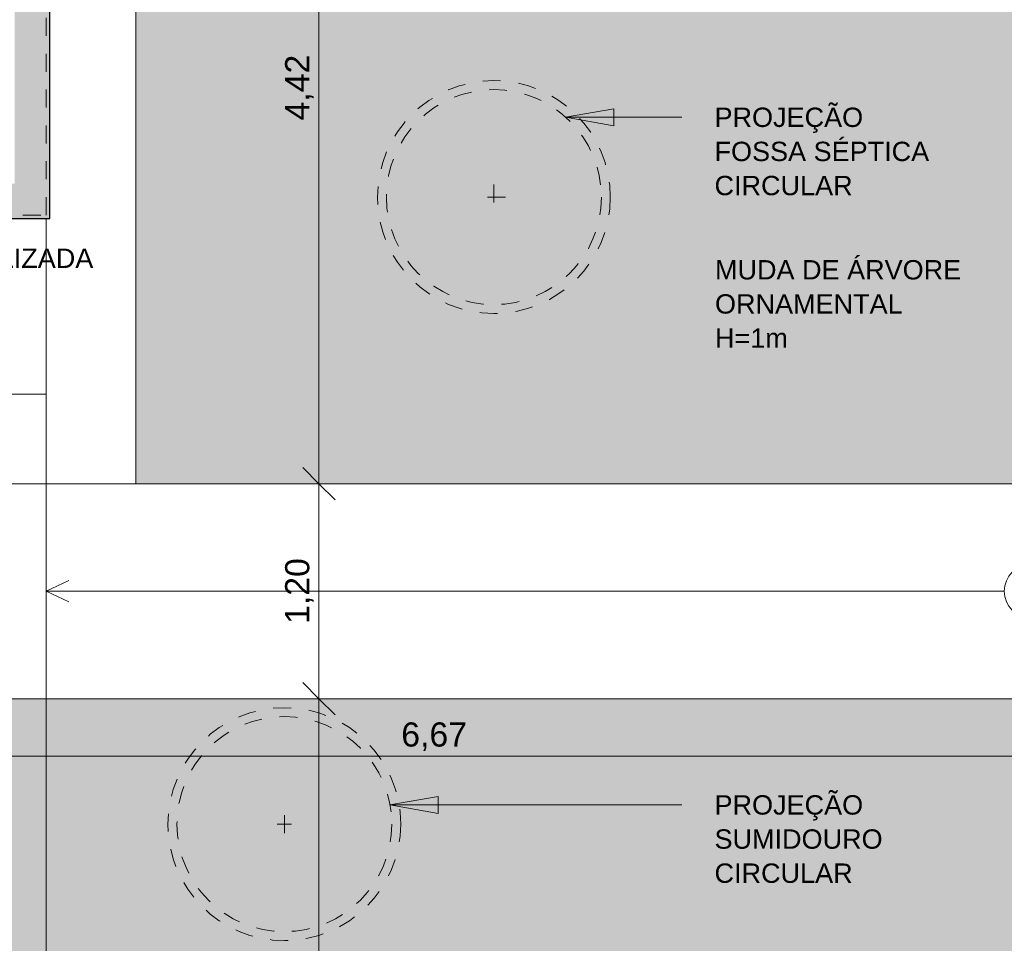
# Model space of a CAD drawing. Header units: metres. Extents: x -15 to 9.9, y -29.4 to -7.5.
# Tile 18 of 59: x 0.4 to 5.9, y -25.2 to -20.1. Entities that reach past the tile are written whole.
import ezdxf

# ---------------------------------------------------------------- set-up
doc = ezdxf.new("R2010")
doc.units = ezdxf.units.M
doc.linetypes.add('Projeção', pattern=[0.003969, 0.002381, -0.001587])
doc.linetypes.add('Tracejado 4mm', pattern=[0.006, 0.004, -0.002])
for name, color, linetype, lineweight in [('A-ANNO-DIMS', 7, 'Continuous', 9), ('A-ANNO-DIMS-90', 7, 'Continuous', 9), ('A-DETL-GENF', 7, 'Continuous', 5), ('A-FLOR', 7, 'Continuous', 5), ('A-FLOR-PATT', 7, 'Continuous', 5), ('A-ROOF', 7, 'Continuous', 5), ('G-ANNO-TEXT', 7, 'Continuous', 9)]:
    doc.layers.add(name, color=color, linetype=linetype, lineweight=lineweight)
doc.layers.add('A-DETL', color=7, linetype='Continuous', lineweight=5, true_color=0x00a600)
doc.styles.add('Arial', font='arial.ttf', dxfattribs={"height": 0.135})
doc.styles.add('Arial_1', font='arial.ttf', dxfattribs={"height": 0.108})
doc.dimstyles.new('Com_linha__ref__contínua__-_Cor_Vermelha_Arial_1_5mm', dxfattribs={"dimscale": 0.3048, "dimtxt": 0.137735, "dimasz": 0.590551, "dimexe": 0.442913, "dimexo": 0.442913, "dimgap": 0.044291, "dimtad": 1, "dimrnd": 0.01, "dimzin": 0, "dimdsep": 46, "dimtxsty": 'Arial', "dimblk1": 'OBLIQUE', "dimblk2": 'OBLIQUE', "dimsah": 1, "dimcen": 0.09, "dimdle": 0.442913, "dimazin": 0, "dimtfac": 1, "dimtdec": 4, "dimtix": 1, "dimtmove": 0, "dimatfit": 3, "dimfxl": 1, "dimtvp": 1, "dimtolj": 1, "dimtzin": 0, "dimarcsym": 2})
doc.dimstyles.new('Com_linha__ref__contínua__-_Cor_Vermelha_Arial_1_5mm_1', dxfattribs={"dimscale": 0.3048, "dimtxt": 0.137735, "dimasz": 0.590551, "dimexe": 0.442913, "dimexo": 0.442913, "dimgap": 0.044291, "dimtad": 1, "dimrnd": 0.01, "dimzin": 0, "dimdsep": 46, "dimtxsty": 'Arial', "dimblk1": 'OBLIQUE', "dimblk2": 'OBLIQUE', "dimsah": 1, "dimcen": 0.09, "dimdle": 0.442913, "dimazin": 0, "dimtfac": 1, "dimtdec": 4, "dimtix": 1, "dimtmove": 2, "dimatfit": 3, "dimfxl": 1, "dimtvp": 1, "dimtolj": 1, "dimtzin": 0, "dimarcsym": 2})

# ---------------------------------------------------------------- blocks, each defined once
blk = doc.blocks.new('TINTA ELASTOMERICA1 - TINTA ELASTOMERICA-2565116-PLANTA DE COBERTURA')
at = {"layer": 'A-ROOF'}
for p, q in [((0.5064, -22.1751), (0.5064, -21.195)), ((-0.6436, -22.1751), (0.5064, -22.1751))]:
    blk.add_line(p, q, dxfattribs=at)
blk = doc.blocks.new('DIMBLOCK44-PLANTA DE COBERTURA')
at = {"layer": 'A-ANNO-DIMS-90', "color": 242, "true_color": 0xbd2b2e, "transparency": 16777216}
for p, q in [((2.0294, -18.12), (2.0294, -22.81)), ((2.0294, -18.255), (1.9394, -18.165)), ((2.0294, -18.255), (2.0217, -18.255)), ((2.0294, -18.255), (2.1194, -18.345)), ((2.0294, -18.255), (2.1644, -18.255)), ((2.0294, -22.675), (1.9394, -22.585)), ((2.0294, -22.675), (2.0217, -22.675)), ((2.0294, -22.675), (2.1194, -22.765)), ((2.0294, -22.675), (2.1644, -22.675))]:
    blk.add_line(p, q, dxfattribs=at)
at = {"layer": 'A-ANNO-DIMS-90', "color": 0, "transparency": 16777216, "insert": (1.8407, -20.6473), "char_height": 0.135, "width": 0.437362, "attachment_point": 1, "rotation": 90, "line_spacing_factor": 0.941778, "style": 'Arial'}
blk.add_mtext('4,42', dxfattribs=at)
blk = doc.blocks.new('_Oblique')
at = {"color": 0, "linetype": 'ByBlock', "lineweight": -2}
blk.add_line((-0.5, -0.5), (0.5, 0.5), dxfattribs=at)
blk = doc.blocks.new('DIMBLOCK45-PLANTA DE COBERTURA')
at = {"layer": 'A-ANNO-DIMS-90', "color": 242, "true_color": 0xbd2b2e, "transparency": 16777216}
for p, q in [((-0.6636, -24.1957), (-0.6636, -24.0607)), ((6.0064, -24.1957), (6.0064, -24.0607)), ((-0.6636, -24.1957), (-0.5736, -24.1057)), ((6.0064, -24.1957), (6.0964, -24.1057)), ((-0.7986, -24.1957), (6.1414, -24.1957)), ((-0.6636, -24.1957), (-0.7536, -24.2857)), ((-0.6636, -24.1957), (-0.6636, -24.9757)), ((6.0064, -24.1957), (5.9164, -24.2857)), ((6.0064, -24.1957), (6.0064, -24.2035))]:
    blk.add_line(p, q, dxfattribs=at)
at = {"layer": 'A-ANNO-DIMS-90', "color": 0, "transparency": 16777216, "insert": (2.4892, -24.007), "char_height": 0.135, "width": 0.437362, "attachment_point": 1, "line_spacing_factor": 0.941778, "style": 'Arial'}
blk.add_mtext('6,67', dxfattribs=at)
blk = doc.blocks.new('DIMBLOCK46-PLANTA DE COBERTURA')
at = {"layer": 'A-ANNO-DIMS-90', "color": 242, "true_color": 0xbd2b2e, "transparency": 16777216}
for p, q in [((2.0294, -22.54), (2.0294, -23.875)), ((2.0294, -22.675), (1.9394, -22.585)), ((2.0294, -22.675), (1.8944, -22.675)), ((2.0294, -22.675), (2.1194, -22.765)), ((2.0294, -22.675), (2.5325, -22.675)), ((2.0294, -23.875), (1.9394, -23.785)), ((2.0294, -23.875), (1.8944, -23.875)), ((2.0294, -23.875), (2.1194, -23.965)), ((2.0294, -23.875), (2.5325, -23.875))]:
    blk.add_line(p, q, dxfattribs=at)
at = {"layer": 'A-ANNO-DIMS-90', "color": 0, "transparency": 16777216, "insert": (1.8407, -23.4573), "char_height": 0.135, "width": 0.437362, "attachment_point": 1, "rotation": 90, "line_spacing_factor": 0.941778, "style": 'Arial'}
blk.add_mtext('1,20', dxfattribs=at)
blk = doc.blocks.new('DIMBLOCK47-PLANTA DE COBERTURA')
at = {"layer": 'A-ANNO-DIMS-90', "color": 242, "true_color": 0xbd2b2e, "transparency": 16777216}
for p, q in [((2.0294, -23.875), (1.9394, -23.785)), ((2.0294, -23.875), (1.8944, -23.875)), ((2.0294, -23.875), (2.0294, -28.39)), ((2.0294, -23.875), (2.1194, -23.965)), ((2.0294, -23.875), (2.5325, -23.875)), ((2.0294, -28.255), (1.9394, -28.165)), ((2.0294, -28.255), (2.0217, -28.255)), ((2.0294, -28.255), (2.1194, -28.345)), ((2.0294, -28.255), (2.1644, -28.255))]:
    blk.add_line(p, q, dxfattribs=at)
at = {"layer": 'A-ANNO-DIMS-90', "color": 0, "transparency": 16777216, "insert": (1.8407, -26.2473), "char_height": 0.135, "width": 0.437362, "attachment_point": 1, "rotation": 90, "line_spacing_factor": 0.941778, "style": 'Arial'}
blk.add_mtext('4,38', dxfattribs=at)
blk = doc.blocks.new('DIMBLOCK61-PLANTA DE COBERTURA')
at = {"layer": 'A-ANNO-DIMS-90', "color": 242, "true_color": 0xbd2b2e, "transparency": 16777216}
for p, q in [((0.5064, -26.4114), (0.5064, -22.81)), ((-0.6636, -26.4114), (-0.6636, -24.9202)), ((-0.6636, -26.4114), (-0.5736, -26.3214)), ((0.5064, -26.4114), (0.5964, -26.3214)), ((-0.6636, -26.4114), (-0.7536, -26.5014)), ((-0.6636, -26.4114), (0.6414, -26.4114)), ((-0.6636, -26.4114), (-0.6636, -26.5464)), ((0.5064, -26.4114), (0.4164, -26.5014)), ((0.5064, -26.4114), (0.5064, -26.5464))]:
    blk.add_line(p, q, dxfattribs=at)
at = {"layer": 'A-ANNO-DIMS-90', "color": 0, "transparency": 16777216, "insert": (-0.1412, -26.2226), "char_height": 0.135, "width": 0.437362, "attachment_point": 1, "line_spacing_factor": 0.941778, "style": 'Arial'}
blk.add_mtext('1,17', dxfattribs=at)
blk = doc.blocks.new('DIMBLOCK63-PLANTA DE COBERTURA')
at = {"layer": 'A-ANNO-DIMS-90', "color": 242, "true_color": 0xbd2b2e, "transparency": 16777216}
for p, q in [((-8.6836, -26.6114), (-8.6836, -21.31)), ((0.5064, -26.6114), (0.5064, -22.81)), ((-8.6836, -26.6114), (-8.5936, -26.5214)), ((0.5064, -26.6114), (0.5964, -26.5214)), ((-8.6836, -26.6114), (-8.7736, -26.7014)), ((-8.6836, -26.6114), (0.5064, -26.6114)), ((-8.6836, -26.6114), (-8.6836, -26.7464)), ((0.5064, -26.6114), (0.4164, -26.7014)), ((0.5064, -26.6114), (0.5064, -26.7464))]:
    blk.add_line(p, q, dxfattribs=at)
at = {"layer": 'A-ANNO-DIMS-90', "color": 0, "transparency": 16777216, "insert": (-4.2708, -26.4226), "char_height": 0.135, "width": 0.437362, "attachment_point": 1, "line_spacing_factor": 0.941778, "style": 'Arial'}
blk.add_mtext('9,19', dxfattribs=at)
blk = doc.blocks.new('DIMBLOCK64-PLANTA DE COBERTURA')
at = {"layer": 'A-ANNO-DIMS-90', "color": 242, "true_color": 0xbd2b2e, "transparency": 16777216}
for p, q in [((0.5064, -26.6114), (0.5064, -22.81)), ((6.0064, -26.6114), (6.0064, -26.4764)), ((0.5064, -26.6114), (0.5964, -26.5214)), ((6.0064, -26.6114), (6.0964, -26.5214)), ((0.5064, -26.6114), (0.4164, -26.7014)), ((0.5064, -26.6114), (6.1414, -26.6114)), ((0.5064, -26.6114), (0.5064, -26.7464)), ((6.0064, -26.6114), (5.9164, -26.7014)), ((6.0064, -26.6114), (6.0064, -26.6191))]:
    blk.add_line(p, q, dxfattribs=at)
at = {"layer": 'A-ANNO-DIMS-90', "color": 0, "transparency": 16777216, "insert": (3.0742, -26.4226), "char_height": 0.135, "width": 0.437362, "attachment_point": 1, "line_spacing_factor": 0.941778, "style": 'Arial'}
blk.add_mtext('5,50', dxfattribs=at)

msp = doc.modelspace()

# ---------------------------------------------------------------- hatches: boundary and pattern name
at = {"layer": 'A-DETL-GENF', "true_color": 0xc0c0c0}
msp.add_hatch(color=9, dxfattribs=at).paths.add_polyline_path([(-3.8852, -25.275), (-3.2037, -25.275), (-3.2037, -21.195), (0.5264, -21.195), (0.5264, -18.415), (0.5063, -18.415), (0.5063, -18.075), (0.5264, -18.075), (0.5264, -15.295), (-3.2037, -15.295), (-3.2037, -11.215), (-5.1437, -11.215), (-5.1437, -11.41), (-3.3987, -11.41), (-3.3987, -14.0999), (-5.1437, -14.0999), (-5.1437, -14.2949), (-3.3987, -14.2949), (-3.3987, -15.49), (0.3314, -15.49), (0.3314, -18.06), (-3.2237, -18.06), (-3.2237, -18.43), (0.3314, -18.43), (0.3314, -21), (-3.3987, -21), (-3.3987, -22.1951), (-5.1437, -22.1951), (-5.1437, -22.3901), (-3.3987, -22.3901), (-3.3987, -25.08), (-5.1437, -25.08), (-5.1437, -25.275)])
at = {"layer": 'A-FLOR-PATT', "true_color": 0xd2e2c2}
h = msp.add_hatch(color=254, dxfattribs=at)
h.paths.add_polyline_path([(1.9188, -28.255), (6.0064, -28.255), (6.0064, -23.875), (-0.1636, -23.875), (-0.1636, -28.255), (1.8274, -28.255)])
h.paths.add_polyline_path([(2.8659, -27.4372), (2.8234, -27.4267), (2.8043, -27.4199), (2.7876, -27.4111), (2.7742, -27.3998), (2.7647, -27.3854), (2.7589, -27.3683), (2.7558, -27.349), (2.7549, -27.328), (2.7555, -27.2832), (2.6601, -27.2804), (2.5939, -27.2798), (2.0688, -27.2807), (1.9188, -27.2833), (1.8518, -27.282), (1.8032, -27.2779), (1.7485, -27.2648), (1.6968, -27.2419), (1.6471, -27.2123), (1.5867, -27.1707), (1.5546, -27.1398), (1.5267, -27.1052), (1.4896, -27.0492), (1.4566, -26.9908), (1.4451, -26.9668), (1.4311, -26.929), (1.4074, -26.8495), (1.3897, -26.7688), (1.3823, -26.719), (1.3721, -26.5947), (1.3686, -26.5132), (1.3706, -26.5089), (1.3706, -26.4315), (1.3686, -26.4273), (1.373, -26.3243), (1.3855, -26.1966), (1.3951, -26.144), (1.4013, -26.114), (1.4355, -25.9986), (1.4451, -25.9738), (1.4566, -25.9497), (1.4896, -25.8913), (1.5267, -25.8353), (1.5484, -25.8078), (1.5727, -25.7824), (1.5972, -25.762), (1.6252, -25.7465), (1.6519, -25.7364), (1.7848, -25.6951), (1.8985, -25.6618), (1.9091, -25.6599), (1.9254, -25.6581), (1.9419, -25.6577), (2.0803, -25.6599), (2.4057, -25.6607), (2.5939, -25.6607), (2.7568, -25.6571), (2.755, -25.6124), (2.7568, -25.5858), (2.759, -25.5722), (2.7648, -25.555), (2.7743, -25.5407), (2.7876, -25.5294), (2.8043, -25.5206), (2.8303, -25.5119), (2.8659, -25.5033), (2.8975, -25.5147), (2.9008, -25.5171), (2.9027, -25.5206), (2.902, -25.5271), (2.8953, -25.5379), (2.8802, -25.5597), (2.8628, -25.5915), (2.8528, -25.6124), (2.8303, -25.6598), (3.2926, -25.6467), (3.755, -25.6406), (3.9077, -25.6423), (4.0603, -25.6492), (4.248, -25.6626), (4.5015, -25.6498), (4.6751, -25.6458), (4.8641, -25.6498), (4.8999, -25.6526), (4.9507, -25.6606), (4.9707, -25.6655), (4.9902, -25.6722), (5.0162, -25.6701), (5.0423, -25.6708), (5.0738, -25.6752), (5.1044, -25.6837), (5.1137, -25.6876), (5.1223, -25.6927), (5.146, -25.7114), (5.1671, -25.7328), (5.2079, -25.7777), (5.2424, -25.8273), (5.273, -25.8873), (5.297, -25.9478), (5.3164, -26.0165), (5.3307, -26.0849), (5.3449, -26.174), (5.3571, -26.2888), (5.3611, -26.4042), (5.3611, -26.5363), (5.3571, -26.6517), (5.342, -26.7868), (5.3307, -26.8556), (5.3149, -26.9302), (5.297, -26.9927), (5.2701, -27.0597), (5.2424, -27.1132), (5.2079, -27.1628), (5.1562, -27.2186), (5.1422, -27.2324), (5.1139, -27.2533), (5.0788, -27.2642), (5.0423, -27.2697), (5.0162, -27.2704), (4.9902, -27.2683), (4.9525, -27.2796), (4.9468, -27.2807), (4.8839, -27.2897), (4.8204, -27.2935), (4.757, -27.292), (4.6293, -27.2943), (4.5015, -27.2908), (4.248, -27.2779), (4.0603, -27.2913), (3.9077, -27.2982), (3.755, -27.3), (3.2926, -27.2938), (2.8303, -27.2807), (2.8819, -27.3834), (2.8975, -27.4058), (2.9023, -27.414), (2.902, -27.4218), (2.8992, -27.4249), (2.8953, -27.4266), (2.8802, -27.4325)])
h.paths.add_polyline_path([(1.0064, -22.675), (6.0064, -22.675), (6.0064, -19.635), (5.6864, -19.635), (5.6864, -18.395), (6.0064, -18.395), (6.0064, -18.255), (0.5472, -18.255), (0.5472, -18.415), (1.0064, -18.415)])
at = {"layer": 'G-ANNO-TEXT'}
for points in [[(3.4057, -20.6295), (3.6757, -20.6771), (3.6757, -20.5818)], [(2.4249, -24.4676), (2.6949, -24.5152), (2.6949, -24.42)]]:
    msp.add_hatch(color=256, dxfattribs=at).paths.add_polyline_path(points)

# ---------------------------------------------------------------- linework, layer by layer
at = {"layer": 'A-DETL', "color": 7, "linetype": 'Tracejado 4mm'}
for p, q in [((0.5064, -21.175), (0.5064, -18.415)), ((-3.2237, -21.175), (0.5064, -21.175))]:
    msp.add_line(p, q, dxfattribs=at)
at = {"layer": 'A-DETL', "color": 7, "lineweight": 30}
for p, q in [((0.5264, -21.195), (0.5264, -18.415)), ((-3.2037, -21.195), (0.5264, -21.195))]:
    msp.add_line(p, q, dxfattribs=at)
at = {"layer": 'A-DETL', "color": 8, "linetype": 'Projeção', "true_color": 0x808080}
for p, q in [((3.0064, -21.005), (3.0064, -21.145)), ((3.0714, -21.075), (2.9414, -21.075)), ((1.8764, -24.575), (1.7964, -24.575)), ((1.8364, -24.525), (1.8364, -24.625))]:
    msp.add_line(p, q, dxfattribs=at)
at = {"layer": 'A-DETL', "color": 9, "true_color": 0xc0c0c0}
for q in [(0.6333, -23.2159), (5.8564, -23.275), (0.6333, -23.3342)]:
    msp.add_line((0.5064, -23.275), q, dxfattribs=at)
at = {"layer": 'A-DETL', "color": 8, "linetype": 'Projeção', "true_color": 0x808080}
for centre, radius in [((3.0064, -21.075), 0.65), ((3.0064, -21.075), 0.6), ((1.8364, -24.575), 0.65), ((1.8364, -24.575), 0.6)]:
    msp.add_circle(centre, radius, dxfattribs=at)
at = {"layer": 'A-DETL', "color": 8, "true_color": 0x808080}
msp.add_arc((6.0064, -23.275), 0.15, 90, 270, dxfattribs=at)
at = {"layer": 'A-FLOR', "color": 253, "true_color": 0xa3a3a3}
for p, q in [((1.0064, -22.675), (1.0064, -18.415)), ((0.5064, -23.875), (0.5064, -22.1751)), ((-0.6436, -22.675), (6.0064, -22.675)), ((6.0064, -23.875), (-0.6436, -23.875))]:
    msp.add_line(p, q, dxfattribs=at)
at = {"layer": 'G-ANNO-TEXT'}
for p, q in [((3.6757, -20.5818), (3.4057, -20.6295)), ((3.6757, -20.6771), (3.6757, -20.5818)), ((3.4057, -20.6295), (3.6757, -20.6771)), ((3.4057, -20.6295), (4.0554, -20.6295)), ((2.6949, -24.42), (2.4249, -24.4676)), ((2.6949, -24.5152), (2.6949, -24.42)), ((2.4249, -24.4676), (2.6949, -24.5152)), ((2.4249, -24.4676), (4.0554, -24.4676))]:
    msp.add_line(p, q, dxfattribs=at)

# ---------------------------------------------------------------- block references
at = {"layer": 'A-ROOF'}
msp.add_blockref('TINTA ELASTOMERICA1 - TINTA ELASTOMERICA-2565116-PLANTA DE COBERTURA', (0, 0), dxfattribs=at)

# ---------------------------------------------------------------- texts
at = {"layer": 'G-ANNO-TEXT', "char_height": 0.108, "attachment_point": 1, "style": 'Arial_1'}
for s, insert, width in [('PROJEÇÃO', (4.2383, -20.5755), 1.067848), ('FOSSA SÉPTICA ', (4.2383, -20.766), 1.608987), ('CIRCULAR', (4.2383, -20.9565), 1.010126), ('LAJE IMPERMEABILIZADA', (-1.1081, -21.3624), 2.445949), ('MUDA DE ÁRVORE ', (4.241, -21.4267), 1.796582), ('ORNAMENTAL', (4.241, -21.6172), 1.34924), ('H=1m', (4.241, -21.8077), 0.519494), ('PROJEÇÃO', (4.2383, -24.4136), 1.067848), ('SUMIDOURO ', (4.2383, -24.6041), 1.277088), ('CIRCULAR', (4.2383, -24.7946), 1.010126)]:
    msp.add_mtext(s, dxfattribs=dict(at, insert=insert, width=width))

# ---------------------------------------------------------------- dimensions: what is measured, and where the dimension line sits
at = {"layer": 'A-ANNO-DIMS', "color": 242, "true_color": 0xbd2b2e}
for base, p1, p2, override, picture, middle in [((2.0294, -22.675), (2.1567, -18.255), (2.1567, -22.675), {"dimpost": '<>', "dimfxl": 4.42}, 'DIMBLOCK44-PLANTA DE COBERTURA', (1.9482, -20.465)), ((2.0294, -23.875), (2.6675, -22.675), (2.6675, -23.875), {"dimpost": '<>', "dimfxl": 1.2}, 'DIMBLOCK46-PLANTA DE COBERTURA', (1.947, -23.275)), ((2.0294, -28.255), (2.6675, -23.875), (2.1567, -28.255), {"dimpost": '<>', "dimfxl": 4.409678}, 'DIMBLOCK47-PLANTA DE COBERTURA', (1.947, -26.065))]:
    dim = msp.add_linear_dim(base=base, p1=p1, p2=p2, angle=90, dimstyle='Com_linha__ref__contínua__-_Cor_Vermelha_Arial_1_5mm', override=override, dxfattribs=at)
    dim.commit()
    dim.dimension.update_dxf_attribs({"geometry": picture, "text_midpoint": middle})
for base, p1, p2, override, picture, middle in [((0.5064, -26.6114), (-8.6836, -21.175), (0.5064, -22.675), {"dimpost": '<>', "dimfxl": 9.311611}, 'DIMBLOCK63-PLANTA DE COBERTURA', (-4.0886, -26.5289)), ((6.0064, -26.6114), (0.5064, -22.675), (6.0064, -26.4841), {"dimpost": '<>', "dimfxl": 6.690201}, 'DIMBLOCK64-PLANTA DE COBERTURA', (3.2564, -26.5289)), ((6.0064, -24.1957), (-0.6636, -24.8407), (6.0064, -24.0685), {"dimpost": '<>', "dimfxl": 6.714555}, 'DIMBLOCK45-PLANTA DE COBERTURA', (2.6714, -24.1133))]:
    dim = msp.add_linear_dim(base=base, p1=p1, p2=p2, dimstyle='Com_linha__ref__contínua__-_Cor_Vermelha_Arial_1_5mm', override=override, dxfattribs=at)
    dim.commit()
    dim.dimension.update_dxf_attribs({"geometry": picture, "text_midpoint": middle})
dim = msp.add_linear_dim(base=(0.5064, -26.4114), p1=(-0.6636, -24.7852), p2=(0.5064, -22.675), dimstyle='Com_linha__ref__contínua__-_Cor_Vermelha_Arial_1_5mm_1', override={"dimpost": '<>', "dimfxl": 2.412844}, dxfattribs=at)
dim.commit()
dim.dimension.update_dxf_attribs({"geometry": 'DIMBLOCK61-PLANTA DE COBERTURA', "text_midpoint": (0.0775, -26.3126), "dimtype": 160})

doc.saveas('drawing.dxf')
